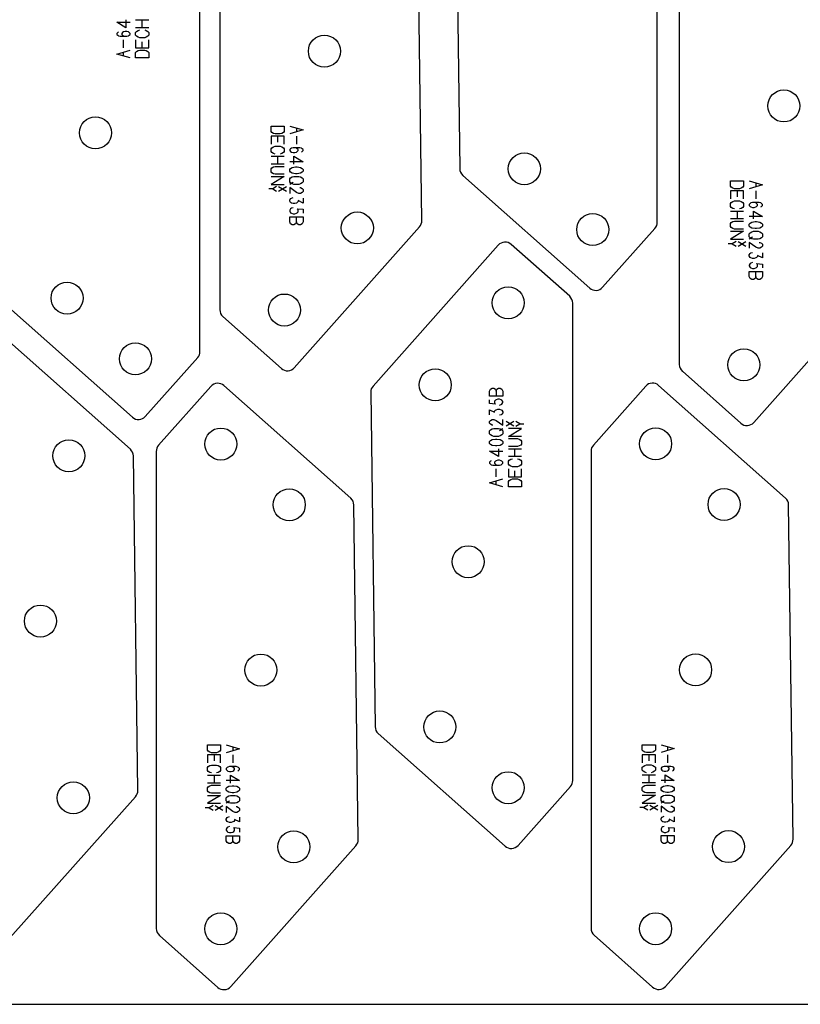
# Model space of a CAD drawing. Header units: millimetres. Extents: x 0 to 2500, y 0 to 1253.
# Tile 11 of 16: x 1592 to 2019, y 0 to 538. Entities that reach past the tile are written whole.
import ezdxf

# ---------------------------------------------------------------- set-up
doc = ezdxf.new("R2010")
doc.units = ezdxf.units.MM
doc.layers.add('PARTS', color=4, linetype='CONTINUOUS')
doc.layers.add('PLATE', color=2, linetype='CONTINUOUS')

msp = doc.modelspace()

# ---------------------------------------------------------------- linework, layer by layer
at = {"layer": 'PARTS'}
for p, q in [((1940.86, 427.68), (1940.86, 688.68)), ((1701.78, 640.87), (1701.78, 379.86)), ((1830.45, 639.95), (1832.86, 457.01)), ((1690.93, 357.01), (1690.93, 618.01)), ((1812.19, 428.59), (1809.78, 611.53)), ((1952.87, 610.91), (1952.87, 349.9)), ((1650.44, 534.1), (1645.49, 537.07)), ((1645.49, 537.07), (1652.69, 537.07)), ((1650.44, 538.42), (1650.44, 534.1)), ((1655.75, 538.42), (1662.95, 538.42)), ((1662.95, 534.1), (1655.75, 534.1)), ((1659.35, 534.1), (1659.35, 538.42)), ((1645.94, 531.55), (1645.49, 531.01)), ((1645.49, 531.01), (1645.49, 530.47)), ((1645.49, 530.47), (1645.94, 529.93)), ((1646.39, 531.82), (1645.94, 531.55)), ((1645.94, 529.93), (1646.39, 529.66)), ((1646.39, 529.66), (1647.29, 529.39)), ((1647.29, 529.39), (1650.89, 529.39)), ((1648.64, 531.55), (1648.19, 531.01)), ((1648.19, 531.01), (1648.19, 530.47)), ((1648.19, 530.47), (1648.64, 529.93)), ((1649.09, 531.82), (1648.64, 531.55)), ((1648.64, 529.93), (1649.09, 529.66)), ((1649.99, 532.09), (1649.09, 531.82)), ((1649.09, 529.66), (1649.99, 529.39)), ((1650.89, 532.09), (1649.99, 532.09)), ((1651.79, 531.82), (1650.89, 532.09)), ((1650.89, 529.39), (1651.79, 529.66)), ((1652.24, 531.55), (1651.79, 531.82)), ((1651.79, 529.66), (1652.24, 529.93)), ((1652.69, 531.01), (1652.24, 531.55)), ((1652.24, 529.93), (1652.69, 530.47)), ((1652.69, 530.47), (1652.69, 531.01)), ((1655.75, 531.55), (1656.2, 532.09)), ((1655.75, 529.93), (1655.75, 531.55)), ((1656.2, 529.39), (1655.75, 529.93)), ((1656.2, 532.09), (1657.1, 532.63)), ((1657.1, 528.85), (1656.2, 529.39)), ((1657.1, 532.63), (1658, 532.9)), ((1658, 528.58), (1657.1, 528.85)), ((1660.7, 528.58), (1658, 528.58)), ((1660.7, 532.9), (1661.6, 532.63)), ((1661.6, 528.85), (1660.7, 528.58)), ((1661.6, 532.63), (1662.5, 532.09)), ((1662.5, 529.39), (1661.6, 528.85)), ((1662.5, 532.09), (1662.95, 531.55)), ((1662.95, 529.93), (1662.5, 529.39)), ((1662.95, 531.55), (1662.95, 529.93)), ((1649.09, 523.06), (1649.09, 527.38)), ((1655.75, 527.38), (1655.75, 523.06)), ((1655.75, 523.06), (1662.95, 523.06)), ((1659.35, 523.06), (1659.35, 526.3)), ((1662.95, 523.06), (1662.95, 527.38)), ((1645.49, 519.7), (1652.69, 521.86)), ((1652.69, 517.54), (1645.49, 519.7)), ((1649.09, 518.62), (1649.09, 520.78)), ((1655.75, 520.51), (1656.2, 521.05)), ((1655.75, 517.54), (1655.75, 520.51)), ((1662.95, 517.54), (1655.75, 517.54)), ((1656.2, 521.05), (1657.1, 521.59)), ((1657.1, 521.59), (1658, 521.86)), ((1658, 521.86), (1660.7, 521.86)), ((1660.7, 521.86), (1661.6, 521.59)), ((1661.6, 521.59), (1662.5, 521.05)), ((1662.5, 521.05), (1662.95, 520.51)), ((1662.95, 520.51), (1662.95, 517.54)), ((1729.77, 477.36), (1729.77, 480.33)), ((1729.77, 480.33), (1736.97, 480.33)), ((1736.97, 480.33), (1736.97, 477.36)), ((1740.03, 480.33), (1747.23, 478.17)), ((1743.63, 479.25), (1743.63, 477.09)), ((1730.22, 476.82), (1729.77, 477.36)), ((1736.97, 474.81), (1729.77, 474.81)), ((1729.77, 474.81), (1729.77, 470.49)), ((1731.12, 476.28), (1730.22, 476.82)), ((1732.02, 476.01), (1731.12, 476.28)), ((1734.72, 476.01), (1732.02, 476.01)), ((1733.37, 474.81), (1733.37, 471.57)), ((1735.62, 476.28), (1734.72, 476.01)), ((1736.52, 476.82), (1735.62, 476.28)), ((1736.97, 477.36), (1736.52, 476.82)), ((1736.97, 470.49), (1736.97, 474.81)), ((1747.23, 478.17), (1740.03, 476.01)), ((1743.63, 474.81), (1743.63, 470.49)), ((1729.77, 467.94), (1730.22, 468.48)), ((1730.22, 468.48), (1731.12, 469.02)), ((1731.12, 469.02), (1732.02, 469.29)), ((1732.02, 469.29), (1734.72, 469.29)), ((1734.72, 469.29), (1735.62, 469.02)), ((1735.62, 469.02), (1736.52, 468.48)), ((1736.52, 468.48), (1736.97, 467.94)), ((1741.83, 468.48), (1740.93, 468.21)), ((1745.43, 468.48), (1741.83, 468.48)), ((1743.63, 468.21), (1742.73, 468.48)), ((1746.33, 468.21), (1745.43, 468.48)), ((1729.77, 466.32), (1729.77, 467.94)), ((1730.22, 465.78), (1729.77, 466.32)), ((1729.77, 463.77), (1736.97, 463.77)), ((1731.12, 465.24), (1730.22, 465.78)), ((1732.02, 464.97), (1731.12, 465.24)), ((1733.37, 463.77), (1733.37, 459.45)), ((1735.62, 465.24), (1734.72, 464.97)), ((1736.52, 465.78), (1735.62, 465.24)), ((1736.97, 466.32), (1736.52, 465.78)), ((1736.97, 467.94), (1736.97, 466.32)), ((1740.48, 467.94), (1740.03, 467.4)), ((1740.03, 467.4), (1740.03, 466.86)), ((1740.03, 466.86), (1740.48, 466.32)), ((1740.93, 468.21), (1740.48, 467.94)), ((1740.48, 466.32), (1740.93, 466.05)), ((1740.93, 466.05), (1741.83, 465.78)), ((1741.83, 465.78), (1742.73, 465.78)), ((1742.28, 459.45), (1742.28, 463.77)), ((1742.28, 463.77), (1747.23, 460.8)), ((1742.73, 465.78), (1743.63, 466.05)), ((1744.08, 467.94), (1743.63, 468.21)), ((1743.63, 466.05), (1744.08, 466.32)), ((1744.53, 467.4), (1744.08, 467.94)), ((1744.08, 466.32), (1744.53, 466.86)), ((1744.53, 466.86), (1744.53, 467.4)), ((1746.78, 467.94), (1746.33, 468.21)), ((1746.33, 466.05), (1746.78, 466.32)), ((1747.23, 467.4), (1746.78, 467.94)), ((1746.78, 466.32), (1747.23, 466.86)), ((1747.23, 466.86), (1747.23, 467.4)), ((1736.97, 459.45), (1729.77, 459.45)), ((1730.22, 457.44), (1731.12, 457.98)), ((1731.12, 457.98), (1732.02, 458.25)), ((1732.02, 458.25), (1736.97, 458.25)), ((1747.23, 460.8), (1740.03, 460.8)), ((1740.48, 457.17), (1741.38, 457.71)), ((1741.38, 457.71), (1743.18, 457.98)), ((1743.18, 457.98), (1744.08, 457.98)), ((1744.08, 457.98), (1745.88, 457.71)), ((1745.88, 457.71), (1746.78, 457.17)), ((1729.77, 456.9), (1730.22, 457.44)), ((1729.77, 455.28), (1729.77, 456.9)), ((1730.22, 454.74), (1729.77, 455.28)), ((1729.77, 452.73), (1736.97, 452.73)), ((1736.97, 452.73), (1729.77, 448.41)), ((1731.12, 454.2), (1730.22, 454.74)), ((1732.02, 453.93), (1731.12, 454.2)), ((1736.97, 453.93), (1732.02, 453.93)), ((1740.03, 456.63), (1740.48, 457.17)), ((1740.03, 455.55), (1740.03, 456.63)), ((1740.48, 455.01), (1740.03, 455.55)), ((1741.38, 454.47), (1740.48, 455.01)), ((1740.48, 451.92), (1741.38, 452.46)), ((1743.18, 454.2), (1741.38, 454.47)), ((1741.38, 452.46), (1742.28, 452.73)), ((1742.28, 452.73), (1744.98, 452.73)), ((1744.08, 454.2), (1743.18, 454.2)), ((1745.88, 454.47), (1744.08, 454.2)), ((1744.98, 452.73), (1745.88, 452.46)), ((1746.78, 455.01), (1745.88, 454.47)), ((1745.88, 452.46), (1746.78, 451.92)), ((1746.78, 457.17), (1747.23, 456.63)), ((1747.23, 455.55), (1746.78, 455.01)), ((1747.23, 456.63), (1747.23, 455.55)), ((1834.54, 453.34), (1903.92, 391.72)), ((1729.77, 448.41), (1736.97, 448.41)), ((1732.83, 447.21), (1730.67, 445.91)), ((1733.91, 447.21), (1738.23, 444.62)), ((1733.91, 444.62), (1738.23, 447.21)), ((1740.03, 451.38), (1740.48, 451.92)), ((1740.03, 449.76), (1740.03, 451.38)), ((1740.48, 449.22), (1740.03, 449.76)), ((1741.83, 449.49), (1740.03, 448.41)), ((1741.38, 448.68), (1740.48, 449.22)), ((1742.28, 448.41), (1741.38, 448.68)), ((1744.98, 448.41), (1742.28, 448.41)), ((1745.88, 448.68), (1744.98, 448.41)), ((1746.78, 449.22), (1745.88, 448.68)), ((1746.78, 451.92), (1747.23, 451.38)), ((1747.23, 449.76), (1746.78, 449.22)), ((1747.23, 451.38), (1747.23, 449.76)), ((1980.85, 447.4), (1980.85, 450.37)), ((1980.85, 450.37), (1988.05, 450.37)), ((1981.3, 446.86), (1980.85, 447.4)), ((1988.05, 447.4), (1987.6, 446.86)), ((1988.05, 450.37), (1988.05, 447.4)), ((1991.11, 450.37), (1998.31, 448.21)), ((1998.31, 448.21), (1991.11, 446.05)), ((1994.71, 449.29), (1994.71, 447.13)), ((1730.67, 445.91), (1728.51, 445.91)), ((1730.67, 445.91), (1732.83, 444.62)), ((1743.63, 443.97), (1740.03, 446.67)), ((1740.03, 446.67), (1740.03, 443.43)), ((1744.98, 443.43), (1743.63, 443.97)), ((1745.88, 443.43), (1744.98, 443.43)), ((1745.43, 446.67), (1745.88, 446.67)), ((1745.88, 446.67), (1746.78, 446.13)), ((1746.78, 443.97), (1745.88, 443.43)), ((1746.78, 446.13), (1747.23, 445.59)), ((1747.23, 444.51), (1746.78, 443.97)), ((1747.23, 445.59), (1747.23, 444.51)), ((1988.05, 444.85), (1980.85, 444.85)), ((1980.85, 444.85), (1980.85, 440.53)), ((1982.2, 446.32), (1981.3, 446.86)), ((1983.1, 446.05), (1982.2, 446.32)), ((1985.8, 446.05), (1983.1, 446.05)), ((1984.45, 444.85), (1984.45, 441.61)), ((1986.7, 446.32), (1985.8, 446.05)), ((1987.6, 446.86), (1986.7, 446.32)), ((1988.05, 440.53), (1988.05, 444.85)), ((1994.71, 444.85), (1994.71, 440.53)), ((1740.03, 439.8), (1740.48, 440.61)), ((1740.03, 439.26), (1740.03, 439.8)), ((1740.48, 438.45), (1740.03, 439.26)), ((1740.48, 440.61), (1740.93, 440.88)), ((1740.93, 438.18), (1740.48, 438.45)), ((1740.93, 440.88), (1741.83, 441.15)), ((1741.83, 437.91), (1740.93, 438.18)), ((1742.73, 437.91), (1741.83, 437.91)), ((1743.63, 438.18), (1742.73, 437.91)), ((1744.08, 438.45), (1743.63, 438.18)), ((1744.53, 438.99), (1744.08, 438.45)), ((1747.23, 438.18), (1744.53, 439.53)), ((1744.53, 439.53), (1744.53, 438.99)), ((1747.23, 440.88), (1747.23, 438.18)), ((1980.85, 437.98), (1981.3, 438.52)), ((1980.85, 436.36), (1980.85, 437.98)), ((1981.3, 435.82), (1980.85, 436.36)), ((1981.3, 438.52), (1982.2, 439.06)), ((1982.2, 439.06), (1983.1, 439.33)), ((1983.1, 439.33), (1985.8, 439.33)), ((1985.8, 439.33), (1986.7, 439.06)), ((1986.7, 439.06), (1987.6, 438.52)), ((1987.6, 438.52), (1988.05, 437.98)), ((1988.05, 436.36), (1987.6, 435.82)), ((1988.05, 437.98), (1988.05, 436.36)), ((1991.56, 437.98), (1991.11, 437.44)), ((1991.11, 437.44), (1991.11, 436.9)), ((1991.11, 436.9), (1991.56, 436.36)), ((1992.01, 438.25), (1991.56, 437.98)), ((1991.56, 436.36), (1992.01, 436.09)), ((1992.91, 438.52), (1992.01, 438.25)), ((1996.51, 438.52), (1992.91, 438.52)), ((1994.71, 438.25), (1993.81, 438.52)), ((1995.16, 437.98), (1994.71, 438.25)), ((1994.71, 436.09), (1995.16, 436.36)), ((1995.61, 437.44), (1995.16, 437.98)), ((1995.16, 436.36), (1995.61, 436.9)), ((1995.61, 436.9), (1995.61, 437.44)), ((1997.41, 438.25), (1996.51, 438.52)), ((1997.86, 437.98), (1997.41, 438.25)), ((1997.41, 436.09), (1997.86, 436.36)), ((1998.31, 437.44), (1997.86, 437.98)), ((1997.86, 436.36), (1998.31, 436.9)), ((1998.31, 436.9), (1998.31, 437.44)), ((1740.48, 435.09), (1740.03, 434.28)), ((1740.03, 434.28), (1740.03, 433.74)), ((1740.03, 433.74), (1740.48, 432.93)), ((1740.93, 435.36), (1740.48, 435.09)), ((1740.48, 432.93), (1740.93, 432.66)), ((1741.83, 435.63), (1740.93, 435.36)), ((1740.93, 432.66), (1741.83, 432.39)), ((1741.83, 432.39), (1742.73, 432.39)), ((1742.73, 432.39), (1743.63, 432.66)), ((1743.63, 432.66), (1744.08, 432.93)), ((1744.53, 434.55), (1744.08, 435.09)), ((1744.08, 435.09), (1747.23, 434.82)), ((1744.08, 432.93), (1744.53, 433.47)), ((1744.53, 433.47), (1744.53, 434.55)), ((1747.23, 434.82), (1747.23, 432.66)), ((1980.85, 433.81), (1988.05, 433.81)), ((1982.2, 435.28), (1981.3, 435.82)), ((1983.1, 435.01), (1982.2, 435.28)), ((1984.45, 433.81), (1984.45, 429.49)), ((1986.7, 435.28), (1985.8, 435.01)), ((1987.6, 435.82), (1986.7, 435.28)), ((1998.31, 430.84), (1991.11, 430.84)), ((1992.01, 436.09), (1992.91, 435.82)), ((1992.91, 435.82), (1993.81, 435.82)), ((1993.36, 429.49), (1993.36, 433.81)), ((1993.36, 433.81), (1998.31, 430.84)), ((1993.81, 435.82), (1994.71, 436.09)), ((1740.03, 430.65), (1747.23, 430.65)), ((1740.03, 427.95), (1740.03, 430.65)), ((1740.48, 426.87), (1740.03, 427.95)), ((1741.38, 426.33), (1740.48, 426.87)), ((1742.28, 426.33), (1741.38, 426.33)), ((1743.18, 426.87), (1742.28, 426.33)), ((1743.63, 427.95), (1743.18, 426.87)), ((1743.63, 427.95), (1743.63, 430.65)), ((1744.08, 426.87), (1743.63, 427.95)), ((1744.98, 426.33), (1744.08, 426.87)), ((1745.88, 426.33), (1744.98, 426.33)), ((1746.78, 426.87), (1745.88, 426.33)), ((1747.23, 427.95), (1746.78, 426.87)), ((1747.23, 430.65), (1747.23, 427.95)), ((1988.05, 429.49), (1980.85, 429.49)), ((1980.85, 426.94), (1981.3, 427.48)), ((1980.85, 425.32), (1980.85, 426.94)), ((1981.3, 427.48), (1982.2, 428.02)), ((1982.2, 428.02), (1983.1, 428.29)), ((1983.1, 428.29), (1988.05, 428.29)), ((1991.11, 426.67), (1991.56, 427.21)), ((1991.11, 425.59), (1991.11, 426.67)), ((1991.56, 425.05), (1991.11, 425.59)), ((1991.56, 427.21), (1992.46, 427.75)), ((1992.46, 427.75), (1994.26, 428.02)), ((1994.26, 428.02), (1995.16, 428.02)), ((1995.16, 428.02), (1996.96, 427.75)), ((1996.96, 427.75), (1997.86, 427.21)), ((1997.86, 427.21), (1998.31, 426.67)), ((1998.31, 425.59), (1997.86, 425.05)), ((1998.31, 426.67), (1998.31, 425.59)), ((1742.49, 348.15), (1810.93, 425.2)), ((1910.98, 392.13), (1939.6, 424.36)), ((1981.3, 424.78), (1980.85, 425.32)), ((1980.85, 422.77), (1988.05, 422.77)), ((1988.05, 422.77), (1980.85, 418.45)), ((1982.2, 424.24), (1981.3, 424.78)), ((1983.1, 423.97), (1982.2, 424.24)), ((1988.05, 423.97), (1983.1, 423.97)), ((1991.11, 421.42), (1991.56, 421.96)), ((1991.11, 419.8), (1991.11, 421.42)), ((1992.46, 424.51), (1991.56, 425.05)), ((1991.56, 421.96), (1992.46, 422.5)), ((1994.26, 424.24), (1992.46, 424.51)), ((1992.46, 422.5), (1993.36, 422.77)), ((1993.36, 422.77), (1996.06, 422.77)), ((1995.16, 424.24), (1994.26, 424.24)), ((1996.96, 424.51), (1995.16, 424.24)), ((1996.06, 422.77), (1996.96, 422.5)), ((1997.86, 425.05), (1996.96, 424.51)), ((1996.96, 422.5), (1997.86, 421.96)), ((1997.86, 421.96), (1998.31, 421.42)), ((1998.31, 421.42), (1998.31, 419.8)), ((1853.94, 415.17), (1785.5, 338.11)), ((1892.97, 387.19), (1861, 415.58)), ((1981.75, 415.96), (1979.59, 415.96)), ((1980.85, 418.45), (1988.05, 418.45)), ((1983.91, 417.25), (1981.75, 415.96)), ((1981.75, 415.96), (1983.91, 414.66)), ((1984.99, 417.25), (1989.31, 414.66)), ((1984.99, 414.66), (1989.31, 417.25)), ((1991.56, 419.26), (1991.11, 419.8)), ((1992.91, 419.53), (1991.11, 418.45)), ((1994.71, 414.01), (1991.11, 416.71)), ((1991.11, 416.71), (1991.11, 413.47)), ((1992.46, 418.72), (1991.56, 419.26)), ((1993.36, 418.45), (1992.46, 418.72)), ((1996.06, 418.45), (1993.36, 418.45)), ((1996.96, 418.72), (1996.06, 418.45)), ((1996.51, 416.71), (1996.96, 416.71)), ((1997.86, 419.26), (1996.96, 418.72)), ((1996.96, 416.71), (1997.86, 416.17)), ((1998.31, 419.8), (1997.86, 419.26)), ((1997.86, 416.17), (1998.31, 415.63)), ((1998.31, 415.63), (1998.31, 414.55)), ((1991.11, 409.84), (1991.56, 410.65)), ((1991.11, 409.3), (1991.11, 409.84)), ((1991.56, 408.49), (1991.11, 409.3)), ((1991.56, 410.65), (1992.01, 410.92)), ((1992.01, 410.92), (1992.91, 411.19)), ((1996.06, 413.47), (1994.71, 414.01)), ((1998.31, 408.22), (1995.61, 409.57)), ((1995.61, 409.57), (1995.61, 409.03)), ((1996.96, 413.47), (1996.06, 413.47)), ((1997.86, 414.01), (1996.96, 413.47)), ((1998.31, 414.55), (1997.86, 414.01)), ((1998.31, 410.92), (1998.31, 408.22)), ((1991.56, 405.13), (1991.11, 404.32)), ((1991.11, 404.32), (1991.11, 403.78)), ((1992.01, 408.22), (1991.56, 408.49)), ((1992.01, 405.4), (1991.56, 405.13)), ((1992.91, 407.95), (1992.01, 408.22)), ((1992.91, 405.67), (1992.01, 405.4)), ((1993.81, 407.95), (1992.91, 407.95)), ((1994.71, 408.22), (1993.81, 407.95)), ((1995.16, 408.49), (1994.71, 408.22)), ((1995.61, 409.03), (1995.16, 408.49)), ((1995.61, 404.59), (1995.16, 405.13)), ((1995.16, 405.13), (1998.31, 404.86)), ((1995.61, 403.51), (1995.61, 404.59)), ((1998.31, 404.86), (1998.31, 402.7)), ((1991.11, 403.78), (1991.56, 402.97)), ((1991.11, 400.69), (1998.31, 400.69)), ((1991.11, 397.99), (1991.11, 400.69)), ((1991.56, 402.97), (1992.01, 402.7)), ((1992.01, 402.7), (1992.91, 402.43)), ((1992.91, 402.43), (1993.81, 402.43)), ((1993.81, 402.43), (1994.71, 402.7)), ((1994.71, 402.7), (1995.16, 402.97)), ((1994.71, 397.99), (1994.71, 400.69)), ((1995.16, 402.97), (1995.61, 403.51)), ((1998.31, 400.69), (1998.31, 397.99)), ((1991.56, 396.91), (1991.11, 397.99)), ((1992.46, 396.37), (1991.56, 396.91)), ((1993.36, 396.37), (1992.46, 396.37)), ((1994.26, 396.91), (1993.36, 396.37)), ((1993.57, 318.19), (2062.02, 395.24)), ((1994.71, 397.99), (1994.26, 396.91)), ((1995.16, 396.91), (1994.71, 397.99)), ((1996.06, 396.37), (1995.16, 396.91)), ((1996.96, 396.37), (1996.06, 396.37)), ((1997.86, 396.91), (1996.96, 396.37)), ((1998.31, 397.99), (1997.86, 396.91)), ((1584.61, 382.67), (1653.99, 321.05)), ((1894.65, 122.45), (1894.65, 383.45)), ((1703.46, 376.12), (1735.43, 347.73)), ((1652.89, 303.55), (1583.51, 365.17)), ((1661.05, 321.46), (1689.67, 353.69)), ((1954.55, 346.17), (1986.51, 317.77)), ((1696.93, 337.95), (1668.31, 305.73)), ((1773.36, 276.75), (1703.99, 338.37)), ((1784.24, 334.73), (1786.65, 151.79)), ((1849.2, 335.37), (1849.65, 336.45)), ((1849.2, 332.67), (1849.2, 335.37)), ((1849.65, 336.45), (1850.55, 336.99)), ((1850.55, 336.99), (1851.45, 336.99)), ((1851.45, 336.99), (1852.35, 336.45)), ((1852.35, 336.45), (1852.8, 335.37)), ((1852.8, 335.37), (1853.25, 336.45)), ((1852.8, 335.37), (1852.8, 332.67)), ((1853.25, 336.45), (1854.15, 336.99)), ((1854.15, 336.99), (1855.05, 336.99)), ((1855.05, 336.99), (1855.95, 336.45)), ((1855.95, 336.45), (1856.4, 335.37)), ((1856.4, 335.37), (1856.4, 332.67)), ((1934.54, 338.07), (1905.92, 305.85)), ((2010.98, 276.86), (1941.6, 338.49)), ((1856.4, 332.67), (1849.2, 332.67)), ((1849.2, 328.5), (1849.2, 330.66)), ((1852.35, 328.23), (1849.2, 328.5)), ((1852.35, 330.39), (1851.9, 329.85)), ((1851.9, 329.85), (1851.9, 328.77)), ((1851.9, 328.77), (1852.35, 328.23)), ((1852.8, 330.66), (1852.35, 330.39)), ((1853.7, 330.93), (1852.8, 330.66)), ((1854.6, 330.93), (1853.7, 330.93)), ((1855.5, 330.66), (1854.6, 330.93)), ((1855.95, 330.39), (1855.5, 330.66)), ((1856.4, 329.58), (1855.95, 330.39)), ((1855.95, 328.23), (1856.4, 329.04)), ((1856.4, 329.04), (1856.4, 329.58)), ((1849.2, 322.44), (1849.2, 325.14)), ((1849.2, 325.14), (1851.9, 323.79)), ((1851.9, 324.33), (1852.35, 324.87)), ((1851.9, 323.79), (1851.9, 324.33)), ((1852.35, 324.87), (1852.8, 325.14)), ((1852.8, 325.14), (1853.7, 325.41)), ((1853.7, 325.41), (1854.6, 325.41)), ((1854.6, 327.69), (1855.5, 327.96)), ((1854.6, 325.41), (1855.5, 325.14)), ((1855.5, 327.96), (1855.95, 328.23)), ((1855.5, 325.14), (1855.95, 324.87)), ((1855.95, 324.87), (1856.4, 324.06)), ((1856.4, 323.52), (1855.95, 322.71)), ((1856.4, 324.06), (1856.4, 323.52)), ((1849.2, 318.81), (1849.65, 319.35)), ((1849.2, 317.73), (1849.2, 318.81)), ((1849.65, 317.19), (1849.2, 317.73)), ((1849.65, 319.35), (1850.55, 319.89)), ((1850.55, 319.89), (1851.45, 319.89)), ((1851.45, 319.89), (1852.8, 319.35)), ((1852.8, 319.35), (1856.4, 316.65)), ((1855.5, 322.44), (1854.6, 322.17)), ((1855.95, 322.71), (1855.5, 322.44)), ((1856.4, 316.65), (1856.4, 319.89)), ((1862.52, 316.11), (1858.2, 318.7)), ((1862.52, 318.7), (1858.2, 316.11)), ((1865.76, 317.4), (1863.6, 318.7)), ((1849.2, 313.56), (1849.65, 314.1)), ((1849.2, 311.94), (1849.2, 313.56)), ((1850.55, 316.65), (1849.65, 317.19)), ((1849.65, 314.1), (1850.55, 314.64)), ((1851, 316.65), (1850.55, 316.65)), ((1850.55, 314.64), (1851.45, 314.91)), ((1851.45, 314.91), (1854.15, 314.91)), ((1854.15, 314.91), (1855.05, 314.64)), ((1854.6, 313.83), (1856.4, 314.91)), ((1855.05, 314.64), (1855.95, 314.1)), ((1855.95, 314.1), (1856.4, 313.56)), ((1856.4, 313.56), (1856.4, 311.94)), ((1859.46, 310.59), (1866.66, 314.91)), ((1866.66, 314.91), (1859.46, 314.91)), ((1863.6, 316.11), (1865.76, 317.4)), ((1865.76, 317.4), (1867.92, 317.4)), ((1849.65, 311.4), (1849.2, 311.94)), ((1849.2, 307.77), (1849.65, 308.31)), ((1849.2, 306.69), (1849.2, 307.77)), ((1850.55, 310.86), (1849.65, 311.4)), ((1849.65, 308.31), (1850.55, 308.85)), ((1851.45, 310.59), (1850.55, 310.86)), ((1850.55, 308.85), (1852.35, 309.12)), ((1854.15, 310.59), (1851.45, 310.59)), ((1852.35, 309.12), (1853.25, 309.12)), ((1853.25, 309.12), (1855.05, 308.85)), ((1855.05, 310.86), (1854.15, 310.59)), ((1855.95, 311.4), (1855.05, 310.86)), ((1855.05, 308.85), (1855.95, 308.31)), ((1856.4, 311.94), (1855.95, 311.4)), ((1855.95, 308.31), (1856.4, 307.77)), ((1856.4, 307.77), (1856.4, 306.69)), ((1866.66, 310.59), (1859.46, 310.59)), ((1859.46, 309.39), (1864.41, 309.39)), ((1864.41, 309.39), (1865.31, 309.12)), ((1865.31, 309.12), (1866.21, 308.58)), ((1866.21, 308.58), (1866.66, 308.04)), ((1866.66, 308.04), (1866.66, 306.42)), ((1667.04, 302.41), (1667.04, 41.41)), ((1849.65, 306.15), (1849.2, 306.69)), ((1854.15, 299.55), (1849.2, 302.52)), ((1849.2, 302.52), (1856.4, 302.52)), ((1850.55, 305.61), (1849.65, 306.15)), ((1852.35, 305.34), (1850.55, 305.61)), ((1853.25, 305.34), (1852.35, 305.34)), ((1855.05, 305.61), (1853.25, 305.34)), ((1854.15, 303.87), (1854.15, 299.55)), ((1855.95, 306.15), (1855.05, 305.61)), ((1856.4, 306.69), (1855.95, 306.15)), ((1864.41, 305.07), (1859.46, 305.07)), ((1859.46, 303.87), (1866.66, 303.87)), ((1863.06, 299.55), (1863.06, 303.87)), ((1865.31, 305.34), (1864.41, 305.07)), ((1866.21, 305.88), (1865.31, 305.34)), ((1866.66, 306.42), (1866.21, 305.88)), ((1904.66, 302.53), (1904.66, 41.52)), ((1656.97, 116.93), (1654.56, 299.87)), ((1849.65, 297), (1849.2, 296.46)), ((1849.2, 296.46), (1849.2, 295.92)), ((1850.1, 297.27), (1849.65, 297)), ((1852.35, 297), (1851.9, 296.46)), ((1851.9, 296.46), (1851.9, 295.92)), ((1852.8, 297.27), (1852.35, 297)), ((1853.7, 297.54), (1852.8, 297.27)), ((1854.6, 297.54), (1853.7, 297.54)), ((1855.5, 297.27), (1854.6, 297.54)), ((1855.95, 297), (1855.5, 297.27)), ((1856.4, 296.46), (1855.95, 297)), ((1856.4, 295.92), (1856.4, 296.46)), ((1866.66, 299.55), (1859.46, 299.55)), ((1859.46, 297), (1859.91, 297.54)), ((1859.46, 295.38), (1859.46, 297)), ((1859.91, 297.54), (1860.81, 298.08)), ((1860.81, 298.08), (1861.71, 298.35)), ((1864.41, 298.35), (1865.31, 298.08)), ((1865.31, 298.08), (1866.21, 297.54)), ((1866.21, 297.54), (1866.66, 297)), ((1866.66, 297), (1866.66, 295.38)), ((1849.2, 295.92), (1849.65, 295.38)), ((1849.65, 295.38), (1850.1, 295.11)), ((1850.1, 295.11), (1851, 294.84)), ((1851, 294.84), (1854.6, 294.84)), ((1851.9, 295.92), (1852.35, 295.38)), ((1852.35, 295.38), (1852.8, 295.11)), ((1852.8, 295.11), (1853.7, 294.84)), ((1852.8, 288.51), (1852.8, 292.83)), ((1854.6, 294.84), (1855.5, 295.11)), ((1855.5, 295.11), (1855.95, 295.38)), ((1855.95, 295.38), (1856.4, 295.92)), ((1859.91, 294.84), (1859.46, 295.38)), ((1859.46, 292.83), (1859.46, 288.51)), ((1860.81, 294.3), (1859.91, 294.84)), ((1861.71, 294.03), (1860.81, 294.3)), ((1864.41, 294.03), (1861.71, 294.03)), ((1863.06, 288.51), (1863.06, 291.75)), ((1865.31, 294.3), (1864.41, 294.03)), ((1866.21, 294.84), (1865.31, 294.3)), ((1866.66, 295.38), (1866.21, 294.84)), ((1866.66, 288.51), (1866.66, 292.83)), ((1849.2, 285.15), (1856.4, 287.31)), ((1852.8, 284.07), (1852.8, 286.23)), ((1859.46, 288.51), (1866.66, 288.51)), ((1859.46, 285.96), (1859.91, 286.5)), ((1859.46, 282.99), (1859.46, 285.96)), ((1859.91, 286.5), (1860.81, 287.04)), ((1860.81, 287.04), (1861.71, 287.31)), ((1861.71, 287.31), (1864.41, 287.31)), ((1864.41, 287.31), (1865.31, 287.04)), ((1865.31, 287.04), (1866.21, 286.5)), ((1866.21, 286.5), (1866.66, 285.96)), ((1866.66, 285.96), (1866.66, 282.99)), ((1856.4, 282.99), (1849.2, 285.15)), ((1866.66, 282.99), (1859.46, 282.99)), ((1777.45, 90.13), (1775.04, 273.08)), ((2015.06, 90.25), (2012.65, 273.19)), ((1788.33, 148.11), (1857.7, 86.49)), ((1695.03, 138.9), (1695.03, 141.87)), ((1695.03, 141.87), (1702.23, 141.87)), ((1702.23, 141.87), (1702.23, 138.9)), ((1705.29, 141.87), (1712.49, 139.71)), ((1708.89, 140.79), (1708.89, 138.63)), ((1932.64, 139.02), (1932.64, 141.99)), ((1932.64, 141.99), (1939.84, 141.99)), ((1939.84, 141.99), (1939.84, 139.02)), ((1942.9, 141.99), (1950.1, 139.83)), ((1946.5, 140.91), (1946.5, 138.75)), ((1695.48, 138.36), (1695.03, 138.9)), ((1702.23, 136.35), (1695.03, 136.35)), ((1695.03, 136.35), (1695.03, 132.03)), ((1696.38, 137.82), (1695.48, 138.36)), ((1697.28, 137.55), (1696.38, 137.82)), ((1699.98, 137.55), (1697.28, 137.55)), ((1698.63, 136.35), (1698.63, 133.11)), ((1700.88, 137.82), (1699.98, 137.55)), ((1701.78, 138.36), (1700.88, 137.82)), ((1702.23, 138.9), (1701.78, 138.36)), ((1702.23, 132.03), (1702.23, 136.35)), ((1712.49, 139.71), (1705.29, 137.55)), ((1708.89, 136.35), (1708.89, 132.03)), ((1933.09, 138.48), (1932.64, 139.02)), ((1939.84, 136.47), (1932.64, 136.47)), ((1932.64, 136.47), (1932.64, 132.15)), ((1933.99, 137.94), (1933.09, 138.48)), ((1934.89, 137.67), (1933.99, 137.94)), ((1937.59, 137.67), (1934.89, 137.67)), ((1936.24, 136.47), (1936.24, 133.23)), ((1938.49, 137.94), (1937.59, 137.67)), ((1939.39, 138.48), (1938.49, 137.94)), ((1939.84, 139.02), (1939.39, 138.48)), ((1939.84, 132.15), (1939.84, 136.47)), ((1950.1, 139.83), (1942.9, 137.67)), ((1946.5, 136.47), (1946.5, 132.15)), ((1695.03, 129.48), (1695.48, 130.02)), ((1695.03, 127.86), (1695.03, 129.48)), ((1695.48, 130.02), (1696.38, 130.56)), ((1696.38, 130.56), (1697.28, 130.83)), ((1697.28, 130.83), (1699.98, 130.83)), ((1699.98, 130.83), (1700.88, 130.56)), ((1700.88, 130.56), (1701.78, 130.02)), ((1701.78, 130.02), (1702.23, 129.48)), ((1702.23, 129.48), (1702.23, 127.86)), ((1705.74, 129.48), (1705.29, 128.94)), ((1706.19, 129.75), (1705.74, 129.48)), ((1707.09, 130.02), (1706.19, 129.75)), ((1710.69, 130.02), (1707.09, 130.02)), ((1708.89, 129.75), (1707.99, 130.02)), ((1709.34, 129.48), (1708.89, 129.75)), ((1709.79, 128.94), (1709.34, 129.48)), ((1711.59, 129.75), (1710.69, 130.02)), ((1712.04, 129.48), (1711.59, 129.75)), ((1712.49, 128.94), (1712.04, 129.48)), ((1932.64, 129.6), (1933.09, 130.14)), ((1932.64, 127.98), (1932.64, 129.6)), ((1933.09, 130.14), (1933.99, 130.68)), ((1933.99, 130.68), (1934.89, 130.95)), ((1934.89, 130.95), (1937.59, 130.95)), ((1937.59, 130.95), (1938.49, 130.68)), ((1938.49, 130.68), (1939.39, 130.14)), ((1939.39, 130.14), (1939.84, 129.6)), ((1939.84, 129.6), (1939.84, 127.98)), ((1943.35, 129.6), (1942.9, 129.06)), ((1943.8, 129.87), (1943.35, 129.6)), ((1944.7, 130.14), (1943.8, 129.87)), ((1948.3, 130.14), (1944.7, 130.14)), ((1946.5, 129.87), (1945.6, 130.14)), ((1946.95, 129.6), (1946.5, 129.87)), ((1947.4, 129.06), (1946.95, 129.6)), ((1949.2, 129.87), (1948.3, 130.14)), ((1949.65, 129.6), (1949.2, 129.87)), ((1950.1, 129.06), (1949.65, 129.6)), ((1695.48, 127.32), (1695.03, 127.86)), ((1695.03, 125.31), (1702.23, 125.31)), ((1696.38, 126.78), (1695.48, 127.32)), ((1697.28, 126.51), (1696.38, 126.78)), ((1698.63, 125.31), (1698.63, 120.99)), ((1700.88, 126.78), (1699.98, 126.51)), ((1701.78, 127.32), (1700.88, 126.78)), ((1702.23, 127.86), (1701.78, 127.32)), ((1705.29, 128.94), (1705.29, 128.4)), ((1705.29, 128.4), (1705.74, 127.86)), ((1705.74, 127.86), (1706.19, 127.59)), ((1706.19, 127.59), (1707.09, 127.32)), ((1707.09, 127.32), (1707.99, 127.32)), ((1707.54, 120.99), (1707.54, 125.31)), ((1707.54, 125.31), (1712.49, 122.34)), ((1707.99, 127.32), (1708.89, 127.59)), ((1708.89, 127.59), (1709.34, 127.86)), ((1709.34, 127.86), (1709.79, 128.4)), ((1709.79, 128.4), (1709.79, 128.94)), ((1711.59, 127.59), (1712.04, 127.86)), ((1712.04, 127.86), (1712.49, 128.4)), ((1712.49, 128.4), (1712.49, 128.94)), ((1933.09, 127.44), (1932.64, 127.98)), ((1932.64, 125.43), (1939.84, 125.43)), ((1933.99, 126.9), (1933.09, 127.44)), ((1934.89, 126.63), (1933.99, 126.9)), ((1936.24, 125.43), (1936.24, 121.11)), ((1938.49, 126.9), (1937.59, 126.63)), ((1939.39, 127.44), (1938.49, 126.9)), ((1939.84, 127.98), (1939.39, 127.44)), ((1942.9, 129.06), (1942.9, 128.52)), ((1942.9, 128.52), (1943.35, 127.98)), ((1943.35, 127.98), (1943.8, 127.71)), ((1943.8, 127.71), (1944.7, 127.44)), ((1944.7, 127.44), (1945.6, 127.44)), ((1945.15, 121.11), (1945.15, 125.43)), ((1945.15, 125.43), (1950.1, 122.46)), ((1945.6, 127.44), (1946.5, 127.71)), ((1946.5, 127.71), (1946.95, 127.98)), ((1946.95, 127.98), (1947.4, 128.52)), ((1947.4, 128.52), (1947.4, 129.06)), ((1949.2, 127.71), (1949.65, 127.98)), ((1949.65, 127.98), (1950.1, 128.52)), ((1950.1, 128.52), (1950.1, 129.06)), ((1702.23, 120.99), (1695.03, 120.99)), ((1695.03, 118.44), (1695.48, 118.98)), ((1695.48, 118.98), (1696.38, 119.52)), ((1696.38, 119.52), (1697.28, 119.79)), ((1697.28, 119.79), (1702.23, 119.79)), ((1712.49, 122.34), (1705.29, 122.34)), ((1705.29, 118.17), (1705.74, 118.71)), ((1705.74, 118.71), (1706.64, 119.25)), ((1706.64, 119.25), (1708.44, 119.52)), ((1708.44, 119.52), (1709.34, 119.52)), ((1709.34, 119.52), (1711.14, 119.25)), ((1711.14, 119.25), (1712.04, 118.71)), ((1712.04, 118.71), (1712.49, 118.17)), ((1864.76, 86.91), (1893.39, 119.13)), ((1939.84, 121.11), (1932.64, 121.11)), ((1932.64, 118.56), (1933.09, 119.1)), ((1932.64, 116.94), (1932.64, 118.56)), ((1933.09, 119.1), (1933.99, 119.64)), ((1933.99, 119.64), (1934.89, 119.91)), ((1934.89, 119.91), (1939.84, 119.91)), ((1950.1, 122.46), (1942.9, 122.46)), ((1942.9, 118.29), (1943.35, 118.83)), ((1943.35, 118.83), (1944.25, 119.37)), ((1944.25, 119.37), (1946.05, 119.64)), ((1946.05, 119.64), (1946.95, 119.64)), ((1946.95, 119.64), (1948.75, 119.37)), ((1948.75, 119.37), (1949.65, 118.83)), ((1949.65, 118.83), (1950.1, 118.29)), ((1587.27, 36.49), (1655.71, 113.55)), ((1695.03, 116.82), (1695.03, 118.44)), ((1695.48, 116.28), (1695.03, 116.82)), ((1695.03, 114.27), (1702.23, 114.27)), ((1702.23, 114.27), (1695.03, 109.95)), ((1696.38, 115.74), (1695.48, 116.28)), ((1697.28, 115.47), (1696.38, 115.74)), ((1702.23, 115.47), (1697.28, 115.47)), ((1705.29, 117.09), (1705.29, 118.17)), ((1705.74, 116.55), (1705.29, 117.09)), ((1705.29, 112.92), (1705.74, 113.46)), ((1706.64, 116.01), (1705.74, 116.55)), ((1705.74, 113.46), (1706.64, 114)), ((1708.44, 115.74), (1706.64, 116.01)), ((1706.64, 114), (1707.54, 114.27)), ((1707.54, 114.27), (1710.24, 114.27)), ((1709.34, 115.74), (1708.44, 115.74)), ((1711.14, 116.01), (1709.34, 115.74)), ((1710.24, 114.27), (1711.14, 114)), ((1712.04, 116.55), (1711.14, 116.01)), ((1711.14, 114), (1712.04, 113.46)), ((1712.49, 117.09), (1712.04, 116.55)), ((1712.04, 113.46), (1712.49, 112.92)), ((1712.49, 118.17), (1712.49, 117.09)), ((1933.09, 116.4), (1932.64, 116.94)), ((1932.64, 114.39), (1939.84, 114.39)), ((1939.84, 114.39), (1932.64, 110.07)), ((1933.99, 115.86), (1933.09, 116.4)), ((1934.89, 115.59), (1933.99, 115.86)), ((1939.84, 115.59), (1934.89, 115.59)), ((1942.9, 117.21), (1942.9, 118.29)), ((1943.35, 116.67), (1942.9, 117.21)), ((1942.9, 113.04), (1943.35, 113.58)), ((1944.25, 116.13), (1943.35, 116.67)), ((1943.35, 113.58), (1944.25, 114.12)), ((1946.05, 115.86), (1944.25, 116.13)), ((1944.25, 114.12), (1945.15, 114.39)), ((1945.15, 114.39), (1947.85, 114.39)), ((1946.95, 115.86), (1946.05, 115.86)), ((1948.75, 116.13), (1946.95, 115.86)), ((1947.85, 114.39), (1948.75, 114.12)), ((1949.65, 116.67), (1948.75, 116.13)), ((1948.75, 114.12), (1949.65, 113.58)), ((1950.1, 117.21), (1949.65, 116.67)), ((1949.65, 113.58), (1950.1, 113.04)), ((1950.1, 118.29), (1950.1, 117.21)), ((1695.03, 109.95), (1702.23, 109.95)), ((1698.09, 108.75), (1695.93, 107.46)), ((1699.17, 108.75), (1703.49, 106.16)), ((1699.17, 106.16), (1703.49, 108.75)), ((1705.29, 111.3), (1705.29, 112.92)), ((1705.74, 110.76), (1705.29, 111.3)), ((1707.09, 111.03), (1705.29, 109.95)), ((1708.89, 105.51), (1705.29, 108.21)), ((1705.29, 108.21), (1705.29, 104.97)), ((1706.64, 110.22), (1705.74, 110.76)), ((1707.54, 109.95), (1706.64, 110.22)), ((1710.24, 109.95), (1707.54, 109.95)), ((1711.14, 110.22), (1710.24, 109.95)), ((1710.69, 108.21), (1711.14, 108.21)), ((1712.04, 110.76), (1711.14, 110.22)), ((1711.14, 108.21), (1712.04, 107.67)), ((1712.49, 111.3), (1712.04, 110.76)), ((1712.49, 112.92), (1712.49, 111.3)), ((1932.64, 110.07), (1939.84, 110.07)), ((1935.7, 108.87), (1933.54, 107.57)), ((1936.78, 108.87), (1941.1, 106.28)), ((1936.78, 106.28), (1941.1, 108.87)), ((1942.9, 111.42), (1942.9, 113.04)), ((1943.35, 110.88), (1942.9, 111.42)), ((1944.7, 111.15), (1942.9, 110.07)), ((1946.5, 105.63), (1942.9, 108.33)), ((1942.9, 108.33), (1942.9, 105.09)), ((1944.25, 110.34), (1943.35, 110.88)), ((1945.15, 110.07), (1944.25, 110.34)), ((1947.85, 110.07), (1945.15, 110.07)), ((1948.75, 110.34), (1947.85, 110.07)), ((1948.3, 108.33), (1948.75, 108.33)), ((1949.65, 110.88), (1948.75, 110.34)), ((1948.75, 108.33), (1949.65, 107.79)), ((1950.1, 111.42), (1949.65, 110.88)), ((1949.65, 107.79), (1950.1, 107.25)), ((1950.1, 113.04), (1950.1, 111.42)), ((1695.93, 107.46), (1693.77, 107.46)), ((1695.93, 107.46), (1698.09, 106.16)), ((1705.74, 102.15), (1706.19, 102.42)), ((1706.19, 102.42), (1707.09, 102.69)), ((1710.24, 104.97), (1708.89, 105.51)), ((1711.14, 104.97), (1710.24, 104.97)), ((1712.04, 105.51), (1711.14, 104.97)), ((1712.04, 107.67), (1712.49, 107.13)), ((1712.49, 106.05), (1712.04, 105.51)), ((1712.49, 107.13), (1712.49, 106.05)), ((1712.49, 102.42), (1712.49, 99.72)), ((1933.54, 107.57), (1931.38, 107.57)), ((1933.54, 107.57), (1935.7, 106.28)), ((1943.35, 102.27), (1943.8, 102.54)), ((1943.8, 102.54), (1944.7, 102.81)), ((1947.85, 105.09), (1946.5, 105.63)), ((1948.75, 105.09), (1947.85, 105.09)), ((1949.65, 105.63), (1948.75, 105.09)), ((1950.1, 106.17), (1949.65, 105.63)), ((1950.1, 107.25), (1950.1, 106.17)), ((1950.1, 102.54), (1950.1, 99.84)), ((1705.29, 101.34), (1705.74, 102.15)), ((1705.29, 100.8), (1705.29, 101.34)), ((1705.74, 99.99), (1705.29, 100.8)), ((1706.19, 99.72), (1705.74, 99.99)), ((1707.09, 99.45), (1706.19, 99.72)), ((1707.09, 97.17), (1706.19, 96.9)), ((1707.99, 99.45), (1707.09, 99.45)), ((1708.89, 99.72), (1707.99, 99.45)), ((1709.34, 99.99), (1708.89, 99.72)), ((1709.79, 100.53), (1709.34, 99.99)), ((1712.49, 99.72), (1709.79, 101.07)), ((1709.79, 101.07), (1709.79, 100.53)), ((1942.9, 101.46), (1943.35, 102.27)), ((1942.9, 100.92), (1942.9, 101.46)), ((1943.35, 100.11), (1942.9, 100.92)), ((1943.8, 99.84), (1943.35, 100.11)), ((1943.8, 97.02), (1943.35, 96.75)), ((1944.7, 99.57), (1943.8, 99.84)), ((1944.7, 97.29), (1943.8, 97.02)), ((1945.6, 99.57), (1944.7, 99.57)), ((1946.5, 99.84), (1945.6, 99.57)), ((1946.95, 100.11), (1946.5, 99.84)), ((1947.4, 100.65), (1946.95, 100.11)), ((1950.1, 99.84), (1947.4, 101.19)), ((1947.4, 101.19), (1947.4, 100.65)), ((1705.74, 96.63), (1705.29, 95.82)), ((1705.29, 95.82), (1705.29, 95.28)), ((1705.29, 95.28), (1705.74, 94.47)), ((1705.29, 92.19), (1712.49, 92.19)), ((1705.29, 89.49), (1705.29, 92.19)), ((1706.19, 96.9), (1705.74, 96.63)), ((1705.74, 94.47), (1706.19, 94.2)), ((1706.19, 94.2), (1707.09, 93.93)), ((1707.09, 93.93), (1707.99, 93.93)), ((1707.99, 93.93), (1708.89, 94.2)), ((1708.89, 94.2), (1709.34, 94.47)), ((1708.89, 89.49), (1708.89, 92.19)), ((1709.79, 96.09), (1709.34, 96.63)), ((1709.34, 96.63), (1712.49, 96.36)), ((1709.34, 94.47), (1709.79, 95.01)), ((1709.79, 95.01), (1709.79, 96.09)), ((1712.49, 96.36), (1712.49, 94.2)), ((1712.49, 92.19), (1712.49, 89.49)), ((1943.35, 96.75), (1942.9, 95.94)), ((1942.9, 95.94), (1942.9, 95.4)), ((1942.9, 95.4), (1943.35, 94.59)), ((1942.9, 92.31), (1950.1, 92.31)), ((1942.9, 89.61), (1942.9, 92.31)), ((1943.35, 94.59), (1943.8, 94.32)), ((1943.8, 94.32), (1944.7, 94.05)), ((1944.7, 94.05), (1945.6, 94.05)), ((1945.6, 94.05), (1946.5, 94.32)), ((1946.5, 94.32), (1946.95, 94.59)), ((1946.5, 89.61), (1946.5, 92.31)), ((1947.4, 96.21), (1946.95, 96.75)), ((1946.95, 96.75), (1950.1, 96.48)), ((1946.95, 94.59), (1947.4, 95.13)), ((1947.4, 95.13), (1947.4, 96.21)), ((1950.1, 96.48), (1950.1, 94.32)), ((1950.1, 92.31), (1950.1, 89.61)), ((1705.74, 88.41), (1705.29, 89.49)), ((1706.64, 87.87), (1705.74, 88.41)), ((1707.54, 87.87), (1706.64, 87.87)), ((1708.44, 88.41), (1707.54, 87.87)), ((1707.75, 9.69), (1776.19, 86.75)), ((1708.89, 89.49), (1708.44, 88.41)), ((1709.34, 88.41), (1708.89, 89.49)), ((1710.24, 87.87), (1709.34, 88.41)), ((1711.14, 87.87), (1710.24, 87.87)), ((1712.04, 88.41), (1711.14, 87.87)), ((1712.49, 89.49), (1712.04, 88.41)), ((1943.35, 88.53), (1942.9, 89.61)), ((1944.25, 87.99), (1943.35, 88.53)), ((1945.15, 87.99), (1944.25, 87.99)), ((1946.05, 88.53), (1945.15, 87.99)), ((1945.36, 9.81), (2013.8, 86.86)), ((1946.5, 89.61), (1946.05, 88.53)), ((1946.95, 88.53), (1946.5, 89.61)), ((1947.85, 87.99), (1946.95, 88.53)), ((1948.75, 87.99), (1947.85, 87.99)), ((1949.65, 88.53), (1948.75, 87.99)), ((1950.1, 89.61), (1949.65, 88.53)), ((1906.34, 37.78), (1938.3, 9.39)), ((1668.72, 37.67), (1700.69, 9.28))]:
    msp.add_line(p, q, dxfattribs=at)
for centre in [(1758.93, 521.26), (2010.02, 491.31), (1633.79, 476.61), (1868.19, 456.89), (1776.92, 424.56), (1905.57, 423.69), (1618.26, 386.23), (1737.08, 379.71), (1859.35, 383.61), (1655.64, 353.02), (1988.16, 349.75), (1819.51, 338.75), (1702.34, 306.4), (1939.95, 306.51), (1619.24, 299.99), (1739.72, 273.19), (1977.33, 273.31), (1837.5, 242.05), (1603.71, 209.61), (1724.19, 182.81), (1961.8, 182.92), (1821.97, 151.67), (1859.35, 118.46), (1621.71, 112.91), (1742.18, 86.11), (1979.8, 86.22), (1702.34, 41.25), (1939.95, 41.36)]:
    msp.add_circle(centre, 8.75, dxfattribs=at)
for centre, start, end in [((1837.86, 457.08), 180.7547, 228.3866), ((1807.19, 428.52), -41.6134, 0.7547), ((1935.86, 427.68), 318.3866, 360), ((1857.68, 411.85), 408.3865, 138.3866), ((1907.24, 395.45), 228.3866, 318.3867), ((1889.65, 383.45), 360, 408.3866), ((1706.78, 379.86), 180, 228.3866), ((1685.93, 357.01), 318.3866, 360), ((1738.75, 351.47), 228.3865, -41.6134), ((1957.87, 349.9), 180, 228.3866), ((1700.67, 334.63), 48.3866, 138.3867), ((1938.28, 334.75), 48.3866, 138.3867), ((1789.24, 334.79), 138.3866, 180.7547), ((1657.31, 324.79), 228.3866, 318.3867), ((1989.84, 321.51), 228.3865, -41.6134), ((1649.56, 299.81), 0.7547, 48.3866), ((1672.04, 302.41), 138.3866, 180), ((1909.66, 302.53), 138.3866, 180), ((1770.04, 273.01), 0.7547, 48.3866), ((2007.65, 273.12), 0.7547, 48.3866), ((1791.65, 151.85), 180.7547, 228.3866), ((1889.65, 122.45), 318.3866, 360), ((1651.97, 116.87), -41.6134, 0.7547), ((1772.45, 90.07), -41.6134, 0.7547), ((1861.02, 90.23), 228.3866, 318.3867), ((2010.06, 90.18), -41.6134, 0.7547), ((1672.04, 41.41), 180, 228.3866), ((1909.66, 41.52), 180, 228.3866), ((1704.01, 13.01), 228.3865, -41.6134), ((1941.62, 13.13), 228.3865, -41.6134)]:
    msp.add_arc(centre, 5, start, end, dxfattribs=at)
at = {"layer": 'PLATE'}
msp.add_line((0, 0), (2500, 0), dxfattribs=at)

doc.saveas('drawing.dxf')
